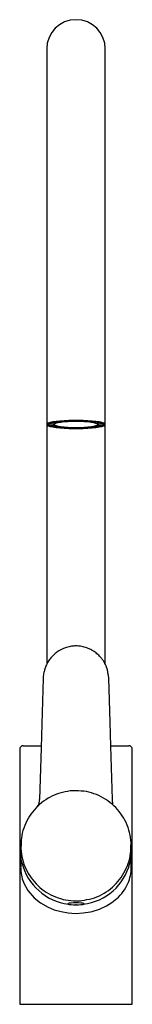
# Model space of a CAD drawing. Header units: millimetres. Extents: x 3987.637 to 3987.687, y 1693.408 to 1693.845.
import ezdxf

# ---------------------------------------------------------------- set-up
doc = ezdxf.new("R2010")
doc.units = ezdxf.units.MM
doc.layers.add('SANINDUSA', color=3, linetype='Continuous')

msp = doc.modelspace()

# ---------------------------------------------------------------- linework, layer by layer
at = {"layer": 'SANINDUSA'}
for p, q in [((3987.648837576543, 1693.832485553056), (3987.648837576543, 1693.744681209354)), ((3987.674837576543, 1693.744681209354), (3987.674837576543, 1693.832485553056)), ((3987.648837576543, 1693.744681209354), (3987.648837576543, 1693.665459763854)), ((3987.674837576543, 1693.665459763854), (3987.674837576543, 1693.744681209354)), ((3987.649763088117, 1693.665845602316), (3987.649837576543, 1693.665738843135)), ((3987.649837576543, 1693.665888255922), (3987.649837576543, 1693.665459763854)), ((3987.650172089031, 1693.666040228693), (3987.650172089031, 1693.665851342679)), ((3987.650172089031, 1693.665851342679), (3987.652076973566, 1693.665762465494)), ((3987.652271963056, 1693.665936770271), (3987.65207546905, 1693.665973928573)), ((3987.652076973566, 1693.666521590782), (3987.652076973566, 1693.665762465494)), ((3987.652271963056, 1693.666555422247), (3987.652271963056, 1693.665459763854)), ((3987.655078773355, 1693.666485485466), (3987.653574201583, 1693.666670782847)), ((3987.658441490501, 1693.667117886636), (3987.658441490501, 1693.667061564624)), ((3987.658441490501, 1693.667061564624), (3987.658840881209, 1693.666787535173)), ((3987.658840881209, 1693.667132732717), (3987.658840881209, 1693.666787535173)), ((3987.664840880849, 1693.667132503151), (3987.664840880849, 1693.666787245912)), ((3987.664840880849, 1693.666787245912), (3987.665241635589, 1693.667061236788)), ((3987.670106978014, 1693.666669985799), (3987.668601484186, 1693.666484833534)), ((3987.670106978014, 1693.666743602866), (3987.670106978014, 1693.666669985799)), ((3987.671403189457, 1693.665459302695), (3987.671403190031, 1693.666555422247)), ((3987.671598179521, 1693.665973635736), (3987.671403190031, 1693.665936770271)), ((3987.671598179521, 1693.666521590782), (3987.671598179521, 1693.665157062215)), ((3987.671599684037, 1693.666521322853), (3987.671599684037, 1693.665761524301)), ((3987.671599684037, 1693.665761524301), (3987.673505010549, 1693.665850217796)), ((3987.673505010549, 1693.665850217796), (3987.673505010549, 1693.666039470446)), ((3987.673837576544, 1693.665459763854), (3987.673837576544, 1693.665888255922)), ((3987.673837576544, 1693.665738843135), (3987.67391206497, 1693.665845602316)), ((3987.648837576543, 1693.665459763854), (3987.648837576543, 1693.558793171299)), ((3987.65207546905, 1693.665158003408), (3987.650170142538, 1693.665069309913)), ((3987.652076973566, 1693.665762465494), (3987.65207546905, 1693.665158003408)), ((3987.653568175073, 1693.664790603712), (3987.653568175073, 1693.664249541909)), ((3987.653568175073, 1693.664249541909), (3987.655073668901, 1693.664434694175)), ((3987.655073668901, 1693.664518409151), (3987.655073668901, 1693.664434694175)), ((3987.658834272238, 1693.664132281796), (3987.658433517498, 1693.66385829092)), ((3987.658834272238, 1693.664195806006), (3987.658834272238, 1693.664132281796)), ((3987.664834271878, 1693.664195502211), (3987.664834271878, 1693.664131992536)), ((3987.665233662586, 1693.663857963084), (3987.664834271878, 1693.664131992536)), ((3987.668596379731, 1693.664517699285), (3987.668596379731, 1693.664434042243)), ((3987.668596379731, 1693.664434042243), (3987.670100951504, 1693.664248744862)), ((3987.670100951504, 1693.664248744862), (3987.670100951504, 1693.664789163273)), ((3987.673503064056, 1693.665068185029), (3987.671598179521, 1693.665157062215)), ((3987.674837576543, 1693.558832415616), (3987.674837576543, 1693.665459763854)), ((3987.638337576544, 1693.522585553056), (3987.646236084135, 1693.522585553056)), ((3987.677438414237, 1693.522585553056), (3987.685337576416, 1693.522585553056)), ((3987.636837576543, 1693.521085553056), (3987.636837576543, 1693.407585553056)), ((3987.686837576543, 1693.407585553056), (3987.686837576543, 1693.521085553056)), ((3987.637337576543, 1693.478104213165), (3987.637337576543, 1693.475116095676)), ((3987.686337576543, 1693.475111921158), (3987.686337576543, 1693.478104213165)), ((3987.637337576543, 1693.476237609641), (3987.637337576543, 1693.468505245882)), ((3987.637356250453, 1693.474229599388), (3987.637349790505, 1693.475116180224)), ((3987.686231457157, 1693.474256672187), (3987.686240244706, 1693.475010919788)), ((3987.686337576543, 1693.468504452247), (3987.686337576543, 1693.476237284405)), ((3987.661837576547, 1693.451824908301), (3987.661616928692, 1693.451843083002)), ((3987.636837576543, 1693.407585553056), (3987.686837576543, 1693.407585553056))]:
    msp.add_line(p, q, dxfattribs=at)
at = {"layer": 'SANINDUSA', "flags": 128}
for points in [[(3987.674837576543, 1693.665459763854), (3987.674660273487, 1693.665757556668), (3987.674133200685, 1693.66604722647), (3987.673270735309, 1693.666320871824), (3987.672096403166, 1693.666571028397), (3987.670642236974, 1693.666790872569), (3987.668947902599, 1693.666974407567), (3987.667059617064, 1693.667116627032), (3987.665028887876, 1693.667213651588), (3987.662911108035, 1693.66726283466), (3987.660764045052, 1693.66726283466), (3987.65864626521, 1693.667213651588), (3987.656615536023, 1693.667116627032), (3987.654727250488, 1693.666974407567), (3987.653032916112, 1693.666790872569), (3987.651578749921, 1693.666571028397), (3987.650404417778, 1693.666320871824), (3987.649541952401, 1693.66604722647), (3987.649014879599, 1693.665757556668), (3987.648837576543, 1693.665459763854), (3987.649014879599, 1693.66516197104), (3987.649541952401, 1693.664872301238), (3987.650404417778, 1693.664598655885), (3987.651578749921, 1693.664348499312), (3987.653032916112, 1693.664128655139), (3987.654727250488, 1693.663945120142), (3987.656615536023, 1693.663802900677), (3987.65864626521, 1693.66370587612), (3987.660764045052, 1693.663656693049), (3987.662911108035, 1693.663656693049), (3987.665028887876, 1693.66370587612), (3987.667059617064, 1693.663802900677), (3987.668947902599, 1693.663945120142), (3987.670642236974, 1693.664128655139), (3987.672096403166, 1693.664348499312), (3987.673270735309, 1693.664598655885), (3987.674133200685, 1693.664872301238), (3987.674660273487, 1693.66516197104), (3987.674837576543, 1693.665459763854)], [(3987.661837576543, 1693.663735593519), (3987.659743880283, 1693.66376039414), (3987.657710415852, 1693.663834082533), (3987.65579568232, 1693.663954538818), (3987.654054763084, 1693.664118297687), (3987.652537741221, 1693.664320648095), (3987.651288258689, 1693.664555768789), (3987.650342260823, 1693.664816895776), (3987.649726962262, 1693.665096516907), (3987.649460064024, 1693.665386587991), (3987.649549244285, 1693.665678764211), (3987.649991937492, 1693.66596464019), (3987.650775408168, 1693.666235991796), (3987.651877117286, 1693.666485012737), (3987.653265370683, 1693.666704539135), (3987.654900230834, 1693.666888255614), (3987.656734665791, 1693.667030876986), (3987.6587159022, 1693.667128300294), (3987.660786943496, 1693.667177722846), (3987.662888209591, 1693.667177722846), (3987.664959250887, 1693.667128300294), (3987.666940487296, 1693.667030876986), (3987.668774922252, 1693.666888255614), (3987.670409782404, 1693.666704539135), (3987.671798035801, 1693.666485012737), (3987.672899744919, 1693.666235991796), (3987.673683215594, 1693.66596464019), (3987.674125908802, 1693.665678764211), (3987.674215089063, 1693.665386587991), (3987.673948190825, 1693.665096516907), (3987.673332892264, 1693.664816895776), (3987.672386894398, 1693.664555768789), (3987.671137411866, 1693.664320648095), (3987.669620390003, 1693.664118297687), (3987.667879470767, 1693.663954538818), (3987.665964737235, 1693.663834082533), (3987.663931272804, 1693.66376039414), (3987.661837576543, 1693.663735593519)], [(3987.650170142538, 1693.665069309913), (3987.650024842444, 1693.665165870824), (3987.649920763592, 1693.665263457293), (3987.649858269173, 1693.665361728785), (3987.649837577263, 1693.665460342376), (3987.649858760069, 1693.665558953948), (3987.649921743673, 1693.665657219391), (3987.650026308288, 1693.665754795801), (3987.650172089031, 1693.665851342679)], [(3987.671403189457, 1693.665459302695), (3987.671220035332, 1693.665719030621), (3987.670676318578, 1693.665968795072), (3987.669792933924, 1693.666198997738), (3987.668603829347, 1693.666400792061), (3987.66715470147, 1693.666566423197), (3987.665501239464, 1693.666689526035), (3987.663706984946, 1693.666765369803), (3987.661840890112, 1693.666791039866), (3987.659974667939, 1693.666765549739), (3987.658180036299, 1693.666689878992), (3987.65652596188, 1693.66656693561), (3987.655076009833, 1693.666401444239), (3987.653885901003, 1693.666199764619), (3987.653001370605, 1693.665969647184), (3987.652456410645, 1693.665719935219), (3987.65227196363, 1693.665460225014), (3987.652455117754, 1693.665200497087), (3987.652998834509, 1693.664950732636), (3987.653882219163, 1693.66472052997), (3987.655071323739, 1693.664518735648), (3987.656520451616, 1693.664353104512), (3987.658173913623, 1693.664230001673), (3987.65996816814, 1693.664154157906), (3987.661834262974, 1693.664128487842), (3987.663700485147, 1693.66415397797), (3987.665495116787, 1693.664229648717), (3987.667149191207, 1693.664352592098), (3987.668599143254, 1693.66451808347), (3987.669789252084, 1693.66471976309), (3987.670673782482, 1693.664949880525), (3987.671218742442, 1693.66519959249), (3987.671403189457, 1693.665459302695)], [(3987.673505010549, 1693.665850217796), (3987.673650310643, 1693.665753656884), (3987.673754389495, 1693.665656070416), (3987.673816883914, 1693.665557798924), (3987.673837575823, 1693.665459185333), (3987.673816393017, 1693.66536057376), (3987.673753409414, 1693.665262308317), (3987.673648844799, 1693.665164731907), (3987.673503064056, 1693.665068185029)], [(3987.652076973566, 1693.665762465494), (3987.651972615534, 1693.665687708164), (3987.65189779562, 1693.665612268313), (3987.651852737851, 1693.665536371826), (3987.651837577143, 1693.665460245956), (3987.651852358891, 1693.665384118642), (3987.651897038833, 1693.665308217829), (3987.651971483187, 1693.665232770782), (3987.65207546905, 1693.665158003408)], [(3987.671598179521, 1693.665157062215), (3987.671702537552, 1693.665231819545), (3987.671777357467, 1693.665307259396), (3987.671822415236, 1693.665383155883), (3987.671837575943, 1693.665459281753), (3987.671822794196, 1693.665535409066), (3987.671778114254, 1693.66561130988), (3987.671703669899, 1693.665686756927), (3987.671599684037, 1693.665761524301)], [(3987.647218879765, 1693.552528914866), (3987.646632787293, 1693.53233048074), (3987.646324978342, 1693.521700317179), (3987.645663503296, 1693.498740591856)], [(3987.678011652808, 1693.498740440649), (3987.67732819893, 1693.522459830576), (3987.677020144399, 1693.533097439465), (3987.676453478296, 1693.552625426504)], [(3987.678103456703, 1693.496613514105), (3987.678111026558, 1693.496612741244), (3987.678194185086, 1693.496814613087), (3987.678160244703, 1693.497249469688), (3987.678074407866, 1693.49790151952), (3987.678011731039, 1693.498739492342)], [(3987.637345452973, 1693.476065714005), (3987.637338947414, 1693.475979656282), (3987.637462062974, 1693.474678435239)], [(3987.637842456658, 1693.470601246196), (3987.637555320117, 1693.472146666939), (3987.63735625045, 1693.474229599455)], [(3987.686319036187, 1693.474232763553), (3987.686199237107, 1693.47274610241), (3987.685800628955, 1693.470460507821)], [(3987.686331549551, 1693.475111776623), (3987.686336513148, 1693.474911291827), (3987.686319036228, 1693.474232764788)], [(3987.638506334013, 1693.461870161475), (3987.63855899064, 1693.461722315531), (3987.64046924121, 1693.458200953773), (3987.643297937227, 1693.454947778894), (3987.646072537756, 1693.452729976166), (3987.649500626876, 1693.450764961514), (3987.652187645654, 1693.449658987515), (3987.655194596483, 1693.44878728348), (3987.658297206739, 1693.448244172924), (3987.661620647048, 1693.448033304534), (3987.664956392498, 1693.448196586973), (3987.668300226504, 1693.448746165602), (3987.668967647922, 1693.448904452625), (3987.672272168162, 1693.44994776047), (3987.675322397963, 1693.45134592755), (3987.677806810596, 1693.452870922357), (3987.679991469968, 1693.454595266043)], [(3987.665537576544, 1693.452263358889), (3987.665356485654, 1693.452395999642), (3987.664830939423, 1693.452515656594), (3987.664012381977, 1693.452610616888), (3987.662980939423, 1693.45267158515), (3987.661837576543, 1693.452692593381), (3987.660694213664, 1693.45267158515), (3987.65966277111, 1693.452610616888), (3987.658844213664, 1693.452515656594), (3987.658318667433, 1693.452395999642), (3987.658137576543, 1693.452263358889), (3987.658318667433, 1693.452130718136), (3987.658844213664, 1693.452011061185), (3987.65966277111, 1693.45191610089), (3987.660694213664, 1693.451855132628), (3987.661837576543, 1693.451834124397), (3987.662980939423, 1693.451855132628), (3987.664012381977, 1693.45191610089), (3987.664830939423, 1693.452011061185), (3987.665356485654, 1693.452130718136), (3987.665537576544, 1693.452263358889)]]:
    msp.add_lwpolyline(points, dxfattribs=at)
at = {"layer": 'SANINDUSA'}
for centre, radius, start, end in [((3987.661837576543, 1693.832485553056), 0.01300000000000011, 0, 180), ((3987.66044415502, 1693.611610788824), 0.0554869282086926, 92.06839979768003, 97.11216157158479), ((3987.660667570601, 1693.620455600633), 0.04636793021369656, 92.25778211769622, 96.92277926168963), ((3987.663011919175, 1693.620510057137), 0.04631331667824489, 83.06806040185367, 87.73674077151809), ((3987.663236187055, 1693.611676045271), 0.05542148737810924, 82.87852442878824, 87.9262767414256), ((3987.655893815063, 1693.684470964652), 0.01988190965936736, 256.6945034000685, 263.2825814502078), ((3987.660438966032, 1693.719243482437), 0.05542148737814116, 262.8785244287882, 267.9262767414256), ((3987.660663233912, 1693.710409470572), 0.04631331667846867, 263.0680604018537, 267.736740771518), ((3987.663007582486, 1693.710463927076), 0.04636793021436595, 272.2577821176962, 276.9227792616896), ((3987.663230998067, 1693.719308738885), 0.05548692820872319, 272.0683997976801, 277.1121615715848), ((3987.667775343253, 1693.684502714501), 0.01991421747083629, 276.7063785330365, 283.2901498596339), ((3987.638337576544, 1693.521085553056), 0.001499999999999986, 90, 180), ((3987.685337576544, 1693.521085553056), 0.001500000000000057, 0, 90), ((3987.637872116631, 1693.49892993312), 0.007793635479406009, 335.6027566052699, 358.5999104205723), ((3987.66150893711, 1693.476239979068), 0.02432894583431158, 193.4013331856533, 262.7855796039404), ((3987.662088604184, 1693.476315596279), 0.02442421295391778, 277.0406548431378, 346.1297051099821), ((3987.654770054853, 1693.468138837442), 0.01743000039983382, 179.3217740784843, 201.0786194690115), ((3987.669977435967, 1693.468080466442), 0.01636288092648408, 335.7531688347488, 1.163070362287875), ((3987.668106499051, 1693.468373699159), 0.01819609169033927, 310.7803267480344, 337.3308192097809)]:
    msp.add_arc(centre, radius, start, end, dxfattribs=at)
for points, knots in [([(3987.6751726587, 1693.558163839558), (3987.674974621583, 1693.558579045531), (3987.674576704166, 1693.559413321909), (3987.673828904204, 1693.560597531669), (3987.67306111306, 1693.56160815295), (3987.672279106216, 1693.56247920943), (3987.671548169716, 1693.563188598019), (3987.670734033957, 1693.563875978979), (3987.669833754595, 1693.564532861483), (3987.668679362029, 1693.565240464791), (3987.667411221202, 1693.56585203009), (3987.665780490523, 1693.566440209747), (3987.663969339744, 1693.566853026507), (3987.66220707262, 1693.566983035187), (3987.660838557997, 1693.56693675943), (3987.659792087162, 1693.566825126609), (3987.658714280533, 1693.566627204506), (3987.657711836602, 1693.566360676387), (3987.656681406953, 1693.566007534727), (3987.655645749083, 1693.565564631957), (3987.654658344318, 1693.56503775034), (3987.653471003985, 1693.564289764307), (3987.652138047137, 1693.563249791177), (3987.650687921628, 1693.561740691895), (3987.6494373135, 1693.560052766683), (3987.648815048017, 1693.558795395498), (3987.648502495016, 1693.558163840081)], [0, 0, 0, 0, 0.04105287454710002, 0.08248783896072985, 0.1252367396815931, 0.1547618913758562, 0.1873991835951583, 0.2164320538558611, 0.2500270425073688, 0.2867936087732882, 0.3368168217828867, 0.3744987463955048, 0.4396361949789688, 0.4993068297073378, 0.5286997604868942, 0.5594914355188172, 0.5914645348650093, 0.6248051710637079, 0.6506525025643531, 0.687491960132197, 0.72432559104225, 0.7498939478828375, 0.8124072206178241, 0.8748469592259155, 0.9371378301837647, 1, 1, 1, 1]), ([(3987.647939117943, 1693.556696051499), (3987.647746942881, 1693.556007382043), (3987.647364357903, 1693.554636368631), (3987.647239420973, 1693.55322742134), (3987.64721878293, 1693.552523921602), (3987.647218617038, 1693.552518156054), (3987.64721857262, 1693.552516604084), (3987.64721856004, 1693.552516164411), (3987.647218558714, 1693.552516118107)], [0, 0, 0, 0, 0.5002358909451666, 0.9958770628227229, 0.9988982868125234, 0.9996890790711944, 0.9999672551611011, 1, 1, 1, 1]), ([(3987.65926361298, 1693.50245920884), (3987.65773213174, 1693.5022118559), (3987.654665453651, 1693.501716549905), (3987.650352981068, 1693.499891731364), (3987.646441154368, 1693.497345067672), (3987.643091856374, 1693.494094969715), (3987.640401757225, 1693.490269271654), (3987.638515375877, 1693.486010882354), (3987.637457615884, 1693.481884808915), (3987.637435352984, 1693.479214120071), (3987.637425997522, 1693.478091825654)], [0, 0, 0, 0, 0.1294208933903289, 0.2591557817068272, 0.3882894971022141, 0.5181593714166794, 0.6472374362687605, 0.7770648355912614, 0.9063167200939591, 1, 1, 1, 1]), ([(3987.661837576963, 1693.50259480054), (3987.661409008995, 1693.502589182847), (3987.660549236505, 1693.502577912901), (3987.659693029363, 1693.502498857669), (3987.65926361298, 1693.50245920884)], [0, 0, 0, 0, 0.4984667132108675, 1, 1, 1, 1]), ([(3987.686248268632, 1693.478097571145), (3987.686274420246, 1693.478532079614), (3987.686393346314, 1693.480508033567), (3987.68571949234, 1693.484023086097), (3987.684227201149, 1693.488423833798), (3987.681861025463, 1693.492462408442), (3987.678797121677, 1693.495979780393), (3987.675116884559, 1693.498861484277), (3987.670961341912, 1693.500981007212), (3987.666480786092, 1693.502340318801), (3987.663382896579, 1693.50251010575), (3987.661837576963, 1693.50259480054)], [0, 0, 0, 0, 0.03394405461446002, 0.1543626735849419, 0.2755204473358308, 0.395993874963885, 0.5170240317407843, 0.6377666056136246, 0.7585012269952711, 0.879533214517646, 1, 1, 1, 1]), ([(3987.637425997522, 1693.478091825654), (3987.637400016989, 1693.477662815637), (3987.637280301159, 1693.475685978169), (3987.63795279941, 1693.472176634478), (3987.639445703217, 1693.467768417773), (3987.641807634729, 1693.46373436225), (3987.644874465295, 1693.460211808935), (3987.64854945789, 1693.457331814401), (3987.652706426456, 1693.455210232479), (3987.657186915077, 1693.453848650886), (3987.6602886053, 1693.45367828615), (3987.66183757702, 1693.45359320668)], [0, 0, 0, 0, 0.03351464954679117, 0.1544323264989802, 0.2750222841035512, 0.3961472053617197, 0.5165738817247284, 0.6377383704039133, 0.7582159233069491, 0.8792539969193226, 1, 1, 1, 1]), ([(3987.664411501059, 1693.453728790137), (3987.665950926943, 1693.453977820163), (3987.669017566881, 1693.454473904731), (3987.673336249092, 1693.456303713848), (3987.677240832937, 1693.458848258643), (3987.68059286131, 1693.462104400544), (3987.683279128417, 1693.465927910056), (3987.685163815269, 1693.47019015), (3987.686218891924, 1693.474310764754), (3987.686239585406, 1693.476978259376), (3987.686248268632, 1693.478097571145)], [0, 0, 0, 0, 0.1300870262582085, 0.2591421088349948, 0.3889429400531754, 0.5181763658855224, 0.6477540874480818, 0.7773421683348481, 0.9065701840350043, 1, 1, 1, 1]), ([(3987.66183757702, 1693.45359320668), (3987.662268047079, 1693.453598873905), (3987.663127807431, 1693.453610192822), (3987.663983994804, 1693.45368929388), (3987.664411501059, 1693.453728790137)], [0, 0, 0, 0, 0.5006861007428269, 1, 1, 1, 1])]:
    msp.add_open_spline(points, degree=3, knots=knots, dxfattribs=at)
for points in [[(3987.64850251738, 1693.558163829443), (3987.647939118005, 1693.556696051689)], [(3987.675736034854, 1693.556696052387), (3987.675172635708, 1693.558163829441)], [(3987.676453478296, 1693.552625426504), (3987.675736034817, 1693.556696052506)]]:
    msp.add_open_spline(points, degree=1, dxfattribs=at)

doc.saveas('drawing.dxf')
